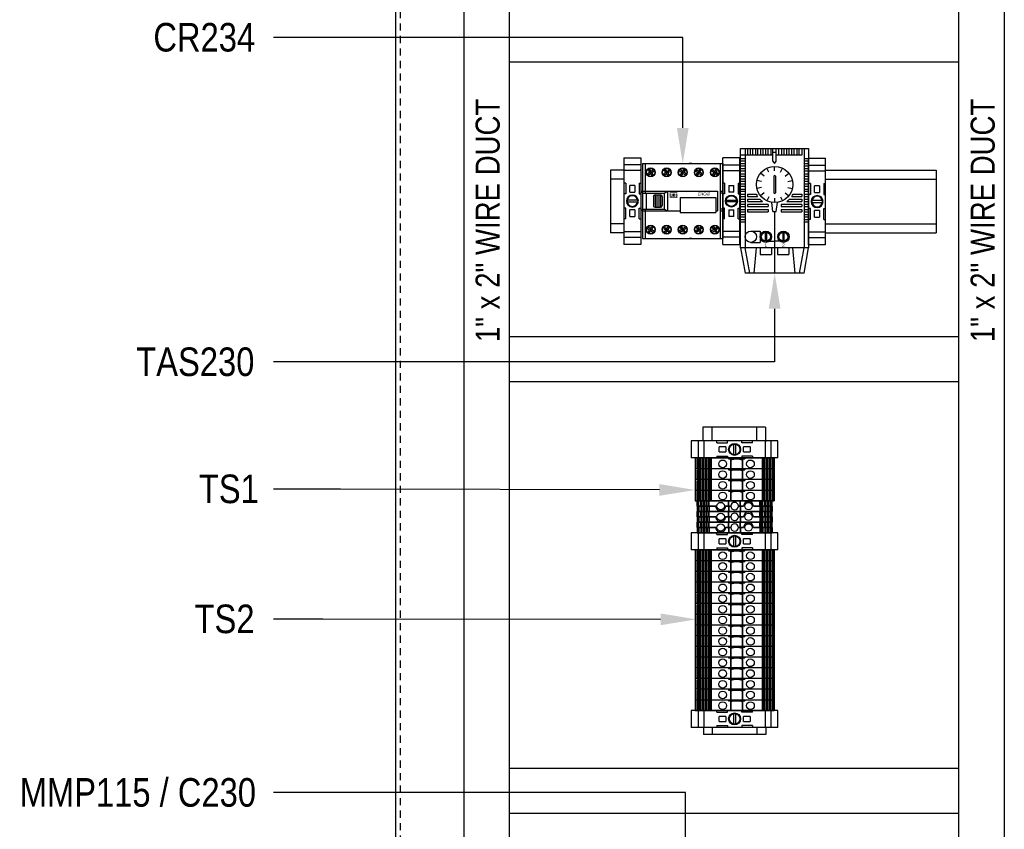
# Model space of a CAD drawing. Header units: inches. Extents: x 481 to 6166, y 980 to 4930.
# Tile 29 of 99: x 1637 to 2188, y 2857 to 3310. Entities that reach past the tile are written whole.
import ezdxf
from ezdxf import colors
from ezdxf.entities.mleader import LeaderData, LeaderLine
from ezdxf.enums import TextEntityAlignment as Align
from ezdxf.math import Vec2, Vec3

# ---------------------------------------------------------------- set-up
doc = ezdxf.new("R2010")
doc.units = ezdxf.units.IN
doc.header["$MEASUREMENT"] = 0
doc.linetypes.add('DOT', pattern=[0.25, 0, -0.25])
doc.linetypes.add('VERDECKT', pattern=[7, 4, -3])
for name, color, linetype in [('1', 7, 'Continuous'), ('27', 7, 'Continuous'), ('COTAS', 7, 'Continuous'), ('LV_PANEL MOUNT', 7, 'Continuous')]:
    doc.layers.add(name, color=color, linetype=linetype)
doc.styles.add('NUMERAÇÃO', font='technic_.ttf', dxfattribs={"oblique": 15, "height": 8})
doc.styles.get("Standard").update_dxf_attribs({"font": 'ARIALN.TTF'})

# ---------------------------------------------------------------- blocks, each defined once
blk = doc.blocks.new('SUBPANEL_FRONT')
blk.add_line((-358, -1880), (-358, -5))
at = {"linetype": 'VERDECKT'}
blk.add_line((-355.5, -1880), (-355.5, -10), dxfattribs=at)
blk = doc.blocks.new('TERMINAL BLOCK_PHOENIX ENS 35 N')
at = {"color": 7}
for p, q in [((0.374, 1.913), (0, 1.913)), ((0, 1.754), (0.374, 1.754)), ((0, 1.629), (0.374, 1.629)), ((0.039, 1.35), (0.039, 1.114)), ((0.335, 1.35), (0.335, 1.114)), ((0.132, 1.299), (0.132, 1.293)), ((0.132, 1.299), (0.242, 1.299)), ((0.132, 1.293), (0.132, 1.293)), ((0.132, 1.293), (0.132, 1.16)), ((0.132, 1.293), (0.132, 1.293)), ((0.132, 1.16), (0.132, 1.154)), ((0.132, 1.16), (0.132, 1.16)), ((0.242, 1.154), (0.132, 1.154)), ((0.242, 1.293), (0.242, 1.299)), ((0.242, 1.293), (0.242, 1.293)), ((0.242, 1.293), (0.242, 1.293)), ((0.242, 1.16), (0.242, 1.293)), ((0.242, 1.16), (0.242, 1.16)), ((0.242, 1.154), (0.242, 1.16)), ((0.039, 0.563), (0.039, 0.799)), ((0.132, 0.76), (0.132, 0.753)), ((0.132, 0.76), (0.242, 0.76)), ((0.132, 0.753), (0.132, 0.621)), ((0.132, 0.753), (0.132, 0.753)), ((0.242, 0.753), (0.242, 0.76)), ((0.242, 0.621), (0.242, 0.753)), ((0.242, 0.753), (0.242, 0.753)), ((0.335, 0.563), (0.335, 0.799)), ((0.132, 0.621), (0.132, 0.621)), ((0.132, 0.621), (0.132, 0.621)), ((0.132, 0.621), (0.132, 0.614)), ((0.242, 0.614), (0.132, 0.614)), ((0.242, 0.621), (0.242, 0.621)), ((0.242, 0.621), (0.242, 0.621)), ((0.242, 0.614), (0.242, 0.621)), ((0.374, 0.285), (0, 0.285)), ((0.374, 0.159), (0, 0.159)), ((0, 0), (0.374, 0))]:
    blk.add_line(p, q, dxfattribs=at)
at = {"layer": '1', "color": 7}
for p, q in [((0, 1.913), (0, 0)), ((0.374, 1.913), (0.374, 0)), ((0.039, 1.35), (0, 1.35)), ((0.335, 1.35), (0.374, 1.35)), ((0.039, 1.114), (0, 1.114)), ((0.335, 1.114), (0.374, 1.114)), ((0.071, 0.976), (0.303, 0.976)), ((0.303, 0.937), (0.071, 0.937)), ((0.039, 0.799), (0, 0.799)), ((0.335, 0.799), (0.374, 0.799)), ((0.039, 0.563), (0, 0.563)), ((0.335, 0.563), (0.374, 0.563))]:
    blk.add_line(p, q, dxfattribs=at)
for radius in [0.132, 0.118]:
    blk.add_circle((0.187, 0.957), radius, dxfattribs=at)
at = {"layer": '1', "color": 7, "linetype": 'DOT'}
blk.add_point((0, 1.655), dxfattribs=at)
blk = doc.blocks.new('A$C0CCA45AB')
at = {"layer": '27', "color": 15, "const_width": 1}
for points in [[(0, 0.5), (10.9, 0.5), (10.9, 5.8), (9.2, 5.8), (9.2, 2.2), (10.6, 2.2)], [(11.4, 7.5), (0.5, 7.5), (0.5, 2.2), (3.9, 2.2), (3.9, 6.3)], [(2.2, 2.2), (2.2, 6.3)], [(8, 2.2), (5.7, 2.2), (5.7, 5.8), (7.5, 5.8), (7.5, 3.9), (5.9, 3.9)]]:
    blk.add_lwpolyline(points, dxfattribs=at)
blk = doc.blocks.new('CWCAO')
for p, q in [((-1.77, 0.826), (-1.77, -0.826)), ((-1.77, 0.826), (-1.711, 0.826)), ((-1.711, 0.826), (-1.711, 0.177)), ((-1.711, 0.826), (-0.059, 0.826)), ((-1.643, 0.676), (-1.616, 0.695)), ((-1.643, 0.676), (-1.616, 0.635)), ((-1.616, 0.695), (-1.589, 0.654)), ((-1.593, 0.631), (-1.589, 0.654)), ((-1.589, 0.654), (-1.528, 0.694)), ((-1.57, 0.627), (-1.51, 0.667)), ((-1.426, 0.826), (-1.367, 0.826)), ((-1.262, 0.635), (-1.302, 0.696)), ((-1.235, 0.654), (-1.275, 0.714)), ((-1.239, 0.631), (-1.235, 0.654)), ((-1.235, 0.654), (-1.194, 0.681)), ((-1.216, 0.627), (-1.175, 0.654)), ((-1.175, 0.654), (-1.194, 0.681)), ((-1.082, 0.826), (-1.023, 0.826)), ((-0.908, 0.627), (-0.968, 0.667)), ((-0.889, 0.654), (-0.95, 0.694)), ((-0.862, 0.695), (-0.889, 0.654)), ((-0.885, 0.631), (-0.889, 0.654)), ((-0.835, 0.676), (-0.862, 0.695)), ((-0.835, 0.676), (-0.862, 0.635)), ((-0.688, 0.826), (-0.747, 0.826)), ((-0.595, 0.654), (-0.576, 0.681)), ((-0.554, 0.627), (-0.595, 0.654)), ((-0.535, 0.654), (-0.576, 0.681)), ((-0.535, 0.654), (-0.495, 0.714)), ((-0.531, 0.631), (-0.535, 0.654)), ((-0.508, 0.635), (-0.468, 0.696)), ((-0.403, 0.826), (-0.344, 0.826)), ((-0.2, 0.627), (-0.26, 0.667)), ((-0.181, 0.654), (-0.242, 0.694)), ((-0.154, 0.695), (-0.181, 0.654)), ((-0.177, 0.631), (-0.181, 0.654)), ((-0.127, 0.676), (-0.154, 0.695)), ((-0.127, 0.676), (-0.154, 0.635)), ((-0.059, 0.826), (-0.059, -0.826)), ((-0.059, 0.826), (0, 0.826)), ((0, 0.826), (0, -0.826)), ((-1.676, 0.595), (-1.616, 0.635)), ((-1.658, 0.568), (-1.597, 0.608)), ((-1.616, 0.635), (-1.593, 0.631)), ((-1.597, 0.608), (-1.593, 0.631)), ((-1.597, 0.608), (-1.57, 0.567)), ((-1.593, 0.631), (-1.57, 0.627)), ((-1.57, 0.627), (-1.543, 0.586)), ((-1.57, 0.567), (-1.543, 0.586)), ((-1.303, 0.608), (-1.262, 0.635)), ((-1.284, 0.581), (-1.303, 0.608)), ((-1.284, 0.581), (-1.243, 0.608)), ((-1.239, 0.631), (-1.262, 0.635)), ((-1.243, 0.608), (-1.239, 0.631)), ((-1.203, 0.548), (-1.243, 0.608)), ((-1.216, 0.627), (-1.239, 0.631)), ((-1.176, 0.566), (-1.216, 0.627)), ((-0.908, 0.627), (-0.935, 0.586)), ((-0.908, 0.567), (-0.935, 0.586)), ((-0.885, 0.631), (-0.908, 0.627)), ((-0.881, 0.608), (-0.908, 0.567)), ((-0.862, 0.635), (-0.885, 0.631)), ((-0.881, 0.608), (-0.885, 0.631)), ((-0.82, 0.568), (-0.881, 0.608)), ((-0.802, 0.595), (-0.862, 0.635)), ((-0.594, 0.566), (-0.554, 0.627)), ((-0.567, 0.548), (-0.527, 0.608)), ((-0.554, 0.627), (-0.531, 0.631)), ((-0.531, 0.631), (-0.508, 0.635)), ((-0.527, 0.608), (-0.531, 0.631)), ((-0.486, 0.581), (-0.527, 0.608)), ((-0.467, 0.608), (-0.508, 0.635)), ((-0.486, 0.581), (-0.467, 0.608)), ((-0.2, 0.627), (-0.227, 0.586)), ((-0.2, 0.567), (-0.227, 0.586)), ((-0.177, 0.631), (-0.2, 0.627)), ((-0.173, 0.608), (-0.2, 0.567)), ((-0.154, 0.635), (-0.177, 0.631)), ((-0.173, 0.608), (-0.177, 0.631)), ((-0.112, 0.568), (-0.173, 0.608)), ((-0.094, 0.595), (-0.154, 0.635)), ((-1.809, 0.177), (-1.77, 0.216)), ((-1.809, 0.177), (-1.809, -0.177)), ((-1.77, 0.216), (-0.118, 0.216)), ((-1.77, 0.177), (-1.298, 0.177)), ((-1.691, 0.177), (-1.691, -0.177)), ((-1.534, 0.098), (-1.534, -0.098)), ((-1.495, 0.138), (-1.377, 0.138)), ((-1.495, 0.138), (-1.495, -0.138)), ((-1.455, 0.138), (-1.455, -0.138)), ((-1.416, 0.138), (-1.416, -0.138)), ((-1.377, 0.138), (-1.377, -0.138)), ((-1.337, 0.098), (-1.337, -0.098)), ((-1.298, 0.177), (-1.219, 0.216)), ((-1.298, 0.177), (-1.298, -0.177)), ((-1.219, 0.216), (-1.219, -0.216)), ((-0.944, 0.079), (-0.157, 0.079)), ((-0.944, 0.079), (-0.944, -0.256)), ((-0.157, 0.079), (-0.157, -0.256)), ((-0.118, 0.216), (-0.118, -0.216)), ((-0.059, 0.216), (0, 0.216)), ((0, 0.177), (-0.059, 0.177)), ((-1.809, -0.177), (-1.77, -0.216)), ((-1.77, -0.177), (-1.298, -0.177)), ((-1.77, -0.216), (-0.944, -0.216)), ((-1.711, -0.177), (-1.711, -0.826)), ((-1.495, -0.138), (-1.377, -0.138)), ((-1.298, -0.177), (-1.219, -0.216)), ((-0.157, -0.216), (-0.118, -0.216)), ((0, -0.177), (-0.059, -0.177)), ((-0.059, -0.216), (0, -0.216)), ((-0.944, -0.256), (-0.157, -0.256)), ((-1.676, -0.595), (-1.616, -0.635)), ((-1.658, -0.568), (-1.597, -0.608)), ((-1.643, -0.676), (-1.616, -0.635)), ((-1.616, -0.635), (-1.593, -0.631)), ((-1.597, -0.608), (-1.57, -0.567)), ((-1.597, -0.608), (-1.593, -0.631)), ((-1.593, -0.631), (-1.57, -0.627)), ((-1.593, -0.631), (-1.589, -0.654)), ((-1.57, -0.567), (-1.543, -0.586)), ((-1.57, -0.627), (-1.543, -0.586)), ((-1.57, -0.627), (-1.51, -0.667)), ((-1.284, -0.581), (-1.303, -0.608)), ((-1.303, -0.608), (-1.262, -0.635)), ((-1.262, -0.635), (-1.302, -0.696)), ((-1.284, -0.581), (-1.243, -0.608)), ((-1.239, -0.631), (-1.262, -0.635)), ((-1.203, -0.548), (-1.243, -0.608)), ((-1.243, -0.608), (-1.239, -0.631)), ((-1.216, -0.627), (-1.239, -0.631)), ((-1.239, -0.631), (-1.235, -0.654)), ((-1.176, -0.566), (-1.216, -0.627)), ((-1.216, -0.627), (-1.175, -0.654)), ((-0.908, -0.627), (-0.968, -0.667)), ((-0.908, -0.567), (-0.935, -0.586)), ((-0.908, -0.627), (-0.935, -0.586)), ((-0.881, -0.608), (-0.908, -0.567)), ((-0.885, -0.631), (-0.908, -0.627)), ((-0.885, -0.631), (-0.889, -0.654)), ((-0.881, -0.608), (-0.885, -0.631)), ((-0.862, -0.635), (-0.885, -0.631)), ((-0.82, -0.568), (-0.881, -0.608)), ((-0.802, -0.595), (-0.862, -0.635)), ((-0.835, -0.676), (-0.862, -0.635)), ((-0.554, -0.627), (-0.595, -0.654)), ((-0.594, -0.566), (-0.554, -0.627)), ((-0.567, -0.548), (-0.527, -0.608)), ((-0.554, -0.627), (-0.531, -0.631)), ((-0.531, -0.631), (-0.535, -0.654)), ((-0.527, -0.608), (-0.531, -0.631)), ((-0.531, -0.631), (-0.508, -0.635)), ((-0.486, -0.581), (-0.527, -0.608)), ((-0.467, -0.608), (-0.508, -0.635)), ((-0.508, -0.635), (-0.468, -0.696)), ((-0.486, -0.581), (-0.467, -0.608)), ((-0.2, -0.627), (-0.26, -0.667)), ((-0.2, -0.567), (-0.227, -0.586)), ((-0.2, -0.627), (-0.227, -0.586)), ((-0.173, -0.608), (-0.2, -0.567)), ((-0.177, -0.631), (-0.2, -0.627)), ((-0.177, -0.631), (-0.181, -0.654)), ((-0.173, -0.608), (-0.177, -0.631)), ((-0.154, -0.635), (-0.177, -0.631)), ((-0.112, -0.568), (-0.173, -0.608)), ((-0.094, -0.595), (-0.154, -0.635)), ((-0.127, -0.676), (-0.154, -0.635)), ((-1.77, -0.826), (-1.711, -0.826)), ((-1.711, -0.826), (-0.059, -0.826)), ((-1.643, -0.676), (-1.616, -0.695)), ((-1.616, -0.695), (-1.589, -0.654)), ((-1.589, -0.654), (-1.528, -0.694)), ((-1.426, -0.826), (-1.367, -0.826)), ((-1.235, -0.654), (-1.275, -0.714)), ((-1.235, -0.654), (-1.194, -0.681)), ((-1.175, -0.654), (-1.194, -0.681)), ((-1.082, -0.826), (-1.023, -0.826)), ((-0.889, -0.654), (-0.95, -0.694)), ((-0.862, -0.695), (-0.889, -0.654)), ((-0.835, -0.676), (-0.862, -0.695)), ((-0.688, -0.826), (-0.747, -0.826)), ((-0.595, -0.654), (-0.576, -0.681)), ((-0.535, -0.654), (-0.576, -0.681)), ((-0.535, -0.654), (-0.495, -0.714)), ((-0.403, -0.826), (-0.344, -0.826)), ((-0.181, -0.654), (-0.242, -0.694)), ((-0.154, -0.695), (-0.181, -0.654)), ((-0.127, -0.676), (-0.154, -0.695)), ((-0.059, -0.826), (0, -0.826))]:
    blk.add_line(p, q)
for centre, radius in [((-1.593, 0.631), 0.0983), ((-1.593, 0.631), 0.0901), ((-1.239, 0.631), 0.0983), ((-1.239, 0.631), 0.0901), ((-0.885, 0.631), 0.0983), ((-0.885, 0.631), 0.0901), ((-0.531, 0.631), 0.0983), ((-0.531, 0.631), 0.0901), ((-0.177, 0.631), 0.0983), ((-0.177, 0.631), 0.0901), ((-1.593, -0.631), 0.0983), ((-1.593, -0.631), 0.0901), ((-1.239, -0.631), 0.0983), ((-1.239, -0.631), 0.0901), ((-0.885, -0.631), 0.0983), ((-0.885, -0.631), 0.0901), ((-0.531, -0.631), 0.0983), ((-0.531, -0.631), 0.0901), ((-0.177, -0.631), 0.0983), ((-0.177, -0.631), 0.0901)]:
    blk.add_circle(centre, radius)
for centre, start, end in [((-1.495, 0.098), 90, 180), ((-1.377, 0.098), 0, 90), ((-1.495, -0.098), 180, 270), ((-1.377, -0.098), 270, 0)]:
    blk.add_arc(centre, 0.0393, start, end)
at = {"layer": 'COTAS', "xscale": 0.01521646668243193, "yscale": 0.01521646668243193, "zscale": 0.01521646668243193}
blk.add_blockref('A$C0CCA45AB', (-1.176, 0.07), dxfattribs=at)
at = {"style": 'NUMERAÇÃO', "oblique": 10, "width": 0.7}
blk.add_text('CWCA0', height=0.0739, dxfattribs=at).set_placement((-0.561, 0.121))
blk = doc.blocks.new('Thermostat')
at = {"color": 3}
for p, q in [((0, 1.062), (1.5, 1.062)), ((0, -1.062), (0, 1.062)), ((0.1, 0.916), (0, 0.916)), ((0.1, 1.062), (0.1, 0.916)), ((0.712, 0.916), (0.1, 0.916)), ((0.1, 0.916), (0.1, -1.134)), ((0.15, 1.062), (0.15, 0.916)), ((0.212, 1.062), (0.212, 0.916)), ((0.262, 1.062), (0.262, 0.916)), ((0.325, 1.062), (0.325, 0.916)), ((0.375, 1.062), (0.375, 0.916)), ((0.437, 1.062), (0.437, 0.916)), ((0.487, 1.062), (0.487, 0.916)), ((0.55, 1.062), (0.55, 0.916)), ((0.6, 1.062), (0.6, 0.916)), ((0.663, 1.062), (0.663, 0.916)), ((0.712, 0.976), (0.787, 0.976)), ((0.712, 0.782), (0.712, 1.062)), ((0.787, 0.782), (0.787, 1.062)), ((1.35, 0.916), (0.787, 0.916)), ((0.837, 1.062), (0.837, 0.916)), ((0.9, 1.062), (0.9, 0.916)), ((0.95, 1.062), (0.95, 0.916)), ((1.012, 1.062), (1.012, 0.916)), ((1.062, 1.062), (1.062, 0.916)), ((1.125, 1.062), (1.125, 0.916)), ((1.175, 1.062), (1.175, 0.916)), ((1.237, 1.062), (1.237, 0.916)), ((1.287, 1.062), (1.287, 0.916)), ((1.35, 1.062), (1.35, 0.916)), ((1.4, 1.062), (1.4, -1.134)), ((1.4, 1.062), (1.4, 0.916)), ((1.5, 1.062), (1.5, -1.062)), ((0, 0.841), (0.1, 0.841)), ((0, 0.791), (0.1, 0.791)), ((0, 0.728), (0.1, 0.728)), ((0, 0.678), (0.1, 0.678)), ((1.4, 0.841), (1.5, 0.841)), ((1.4, 0.791), (1.5, 0.791)), ((1.4, 0.728), (1.5, 0.728)), ((1.4, 0.678), (1.5, 0.678)), ((0, 0.617), (0.1, 0.617)), ((0, 0.566), (0.1, 0.566)), ((0, 0.503), (0.1, 0.503)), ((0, 0.453), (0.1, 0.453)), ((0.62, 0.536), (0.576, 0.626)), ((0.731, 0.447), (0.731, 0.085)), ((0.769, 0.447), (0.769, 0.085)), ((0.88, 0.536), (0.924, 0.626)), ((1.4, 0.616), (1.5, 0.616)), ((1.4, 0.566), (1.5, 0.566)), ((1.4, 0.503), (1.5, 0.503)), ((1.4, 0.453), (1.5, 0.453)), ((0, 0.391), (0.1, 0.391)), ((0, 0.341), (0.1, 0.341)), ((0, 0.278), (0.1, 0.278)), ((0, 0.228), (0.1, 0.228)), ((0.458, 0.333), (0.36, 0.355)), ((1.042, 0.333), (1.14, 0.355)), ((1.4, 0.391), (1.5, 0.391)), ((1.4, 0.341), (1.5, 0.341)), ((1.4, 0.278), (1.5, 0.278)), ((1.4, 0.228), (1.5, 0.228)), ((0, 0.166), (0.1, 0.166)), ((0, 0.116), (0.1, 0.116)), ((0, 0.053), (0.1, 0.053)), ((0, 0.003), (0.1, 0.003)), ((0.15, 0.053), (0.15, 0.003)), ((0.15, 0.053), (0.342, 0.053)), ((0.15, 0.053), (0.342, 0.053)), ((0.15, 0.003), (0.373, 0.003)), ((0.515, 0.079), (0.437, 0.016)), ((0.985, 0.079), (1.063, 0.016)), ((1.127, 0.003), (1.35, 0.003)), ((1.158, 0.053), (1.35, 0.053)), ((1.35, 0.053), (1.35, 0.003)), ((1.4, 0.166), (1.5, 0.166)), ((1.4, 0.116), (1.5, 0.116)), ((1.4, 0.053), (1.5, 0.053)), ((1.4, 0.003), (1.5, 0.003)), ((0, -0.059), (0.1, -0.059)), ((0, -0.109), (0.1, -0.109)), ((0.1, -0.172), (0, -0.172)), ((0.15, -0.059), (0.15, -0.109)), ((0.15, -0.059), (0.425, -0.059)), ((0.15, -0.109), (0.484, -0.109)), ((0.609, -0.172), (0.15, -0.172)), ((0.15, -0.172), (0.15, -0.222)), ((0.609, -0.172), (0.609, -0.222)), ((0.712, -0.333), (0.686, -0.129)), ((0.75, -0.034), (0.75, -0.134)), ((0.787, -0.333), (0.814, -0.129)), ((1.35, -0.172), (0.891, -0.172)), ((0.891, -0.172), (0.891, -0.222)), ((1.016, -0.109), (1.35, -0.109)), ((1.075, -0.059), (1.35, -0.059)), ((1.35, -0.059), (1.35, -0.109)), ((1.35, -0.172), (1.35, -0.222)), ((1.4, -0.059), (1.5, -0.059)), ((1.4, -0.109), (1.5, -0.109)), ((1.5, -0.172), (1.4, -0.172)), ((0, -0.222), (0.1, -0.222)), ((0, -0.284), (0.1, -0.284)), ((0, -0.334), (0.1, -0.334)), ((0, -0.397), (0.1, -0.397)), ((0.15, -0.222), (0.609, -0.222)), ((0.15, -0.284), (0.609, -0.284)), ((0.15, -0.284), (0.15, -0.334)), ((0.15, -0.334), (0.609, -0.334)), ((0.609, -0.284), (0.609, -0.334)), ((0.712, -0.333), (0.787, -0.333)), ((0.75, -0.334), (0.75, -1.688)), ((0.891, -0.222), (1.35, -0.222)), ((0.891, -0.284), (1.35, -0.284)), ((0.891, -0.284), (0.891, -0.334)), ((0.891, -0.334), (1.35, -0.334)), ((1.35, -0.284), (1.35, -0.334)), ((1.4, -0.222), (1.5, -0.222)), ((1.4, -0.284), (1.5, -0.284)), ((1.4, -0.334), (1.5, -0.334)), ((1.4, -0.397), (1.5, -0.397)), ((0, -0.447), (0.1, -0.447)), ((0, -0.509), (0.1, -0.509)), ((0, -0.559), (0.1, -0.559)), ((1.4, -0.447), (1.5, -0.447)), ((1.4, -0.509), (1.5, -0.509)), ((1.4, -0.559), (1.5, -0.559)), ((0.225, -0.762), (0.431, -0.762)), ((0.431, -0.762), (0.431, -1.012)), ((0.543, -0.788), (0.543, -0.986)), ((0.568, -0.788), (0.568, -0.986)), ((0.931, -0.788), (0.931, -0.986)), ((0.956, -0.788), (0.956, -0.986)), ((0, -1.134), (0, -1.062)), ((0.225, -1.012), (0.431, -1.012)), ((0.556, -0.987), (0.75, -0.987)), ((0.944, -0.987), (0.75, -0.987)), ((1.5, -1.062), (1.5, -1.134)), ((1.5, -1.134), (0, -1.134)), ((0, -1.134), (0.1, -1.688)), ((0.2, -1.688), (0.1, -1.134)), ((0.3, -1.688), (0.35, -1.134)), ((0.431, -1.134), (0.431, -1.281)), ((0.431, -1.281), (0.681, -1.281)), ((0.681, -1.134), (0.681, -1.281)), ((0.811, -1.134), (0.811, -1.281)), ((0.811, -1.281), (1.061, -1.281)), ((1.061, -1.134), (1.061, -1.281)), ((1.2, -1.688), (1.15, -1.134)), ((1.3, -1.688), (1.4, -1.134)), ((1.4, -1.688), (1.5, -1.134)), ((1.4, -1.688), (0.1, -1.688))]:
    blk.add_line(p, q, dxfattribs=at)
at = {"color": 3, "lineweight": 30}
for p, q in [((0.75, 0.566), (0.75, 0.666)), ((0.515, 0.453), (0.437, 0.515)), ((0.985, 0.453), (1.063, 0.515)), ((0.458, 0.199), (0.36, 0.177)), ((1.042, 0.199), (1.14, 0.177)), ((0.62, -0.004), (0.576, -0.095)), ((0.88, -0.004), (0.924, -0.095))]:
    blk.add_line(p, q, dxfattribs=at)
at = {"color": 3}
blk.add_lwpolyline([(0.712, 0.782), (0.75, 0.726), (0.787, 0.782)], dxfattribs=at)
for centre, radius in [((0.75, 0.266), 0.4), ((0.225, -0.887), 0.125), ((0.556, -0.887), 0.125), ((0.944, -0.887), 0.125)]:
    blk.add_circle(centre, radius, dxfattribs=at)
at = {"color": 3, "lineweight": 30}
for centre in [(0.556, -0.887), (0.944, -0.887)]:
    blk.add_circle(centre, 0.1, dxfattribs=at)
at = {"color": 3}
for centre, radius, start, end in [((0.75, 0.447), 0.0187, 0, 180), ((0.75, 0.266), 0.46, 207.5268, 214.8135), ((0.75, 0.085), 0.0187, 180, 0), ((0.75, 0.266), 0.46, 325.1865, 332.4732), ((0.75, 0.266), 0.46, 224.9781, 234.6449), ((0.75, 0.266), 0.46, 305.3551, 315.0219)]:
    blk.add_arc(centre, radius, start, end, dxfattribs=at)
at = {"color": 3, "char_height": 0.075, "width": 1.58117, "attachment_point": 5}
for s, insert in [('{\\fSwis721 LtEx BT|b0|i0|c0|p34;1}', (0.556, -1.073)), ('{\\fSwis721 LtEx BT|b0|i0|c0|p34;2}', (0.944, -1.073))]:
    blk.add_mtext(s, dxfattribs=dict(at, insert=insert))
blk = doc.blocks.new('BTWP2.5-4T')
for p, q in [((-19.88, 5.06), (-19.92, 5.06)), ((-19.92, 2.06), (-19.92, 5.06)), ((-19.88, 2.06), (-19.92, 2.06)), ((-19.92, 2.06), (-19.88, 2.06)), ((-19.92, 2.06), (-19.92, -0.94)), ((-19.78, 5.06), (-19.88, 5.06)), ((-19.88, 2.06), (-19.88, 5.06)), ((-19.78, 2.06), (-19.88, 2.06)), ((-19.88, 2.06), (-19.78, 2.06)), ((-19.88, 2.06), (-19.88, -0.94)), ((-19.64, 5.06), (-19.78, 5.06)), ((-19.78, 2.06), (-19.78, 5.06)), ((-19.64, 2.06), (-19.78, 2.06)), ((-19.78, 2.06), (-19.64, 2.06)), ((-19.78, 2.06), (-19.78, -0.94)), ((-19.3, 5.06), (-19.64, 5.06)), ((-19.64, 2.06), (-19.64, 5.06)), ((-19.3, 2.06), (-19.64, 2.06)), ((-19.64, 2.06), (-19.3, 2.06)), ((-19.64, 2.06), (-19.64, -0.94)), ((-19.16, 5.06), (-19.3, 5.06)), ((-19.3, 2.06), (-19.3, 5.06)), ((-19.16, 2.06), (-19.3, 2.06)), ((-19.3, 2.06), (-19.16, 2.06)), ((-19.3, 2.06), (-19.3, -0.94)), ((-18.88, 5.06), (-19.16, 5.06)), ((-19.16, 2.06), (-19.16, 5.06)), ((-18.88, 2.06), (-19.16, 2.06)), ((-19.16, 2.06), (-18.88, 2.06)), ((-19.16, 2.06), (-19.16, -0.94)), ((-17.93, 5.06), (-18.88, 5.06)), ((-18.88, 2.06), (-18.88, 5.06)), ((-17.93, 2.06), (-18.88, 2.06)), ((-18.88, 2.06), (-17.93, 2.06)), ((-18.88, 2.06), (-18.88, -0.94)), ((-17.33, 5.06), (-17.93, 5.06)), ((-17.93, 2.06), (-17.93, 5.06)), ((-17.33, 2.06), (-17.93, 2.06)), ((-17.93, 2.06), (-17.33, 2.06)), ((-17.93, 2.06), (-17.93, -0.94)), ((-17.33, 2.06), (-17.33, 5.06)), ((-16.38, 5.06), (-17.33, 5.06)), ((-17.33, 2.06), (-17.33, -0.94)), ((-16.38, 2.06), (-17.33, 2.06)), ((-17.33, 2.06), (-16.38, 2.06)), ((-15.78, 5.06), (-16.38, 5.06)), ((-16.38, 2.06), (-16.38, 5.06)), ((-15.78, 2.06), (-16.38, 2.06)), ((-16.38, 2.06), (-15.78, 2.06)), ((-16.38, 2.06), (-16.38, -0.94)), ((-14.83, 5.06), (-15.78, 5.06)), ((-15.78, 2.06), (-15.78, 5.06)), ((-14.83, 2.06), (-15.78, 2.06)), ((-15.78, 2.06), (-14.83, 2.06)), ((-15.78, 2.06), (-15.78, -0.94)), ((-14.23, 5.06), (-14.83, 5.06)), ((-14.83, 2.06), (-14.83, 5.06)), ((-14.23, 2.06), (-14.83, 2.06)), ((-14.83, 2.06), (-14.23, 2.06)), ((-14.83, 2.06), (-14.83, -0.94)), ((-13.44, 5.06), (-14.23, 5.06)), ((-14.23, 2.06), (-14.23, 5.06)), ((-13.44, 2.06), (-14.23, 2.06)), ((-14.23, 2.06), (-13.44, 2.06)), ((-14.23, 2.06), (-14.23, -0.94)), ((-13.43, 5.06), (-13.44, 5.06)), ((-13.44, 5.06), (-13.44, 2.06)), ((-13.43, 2.06), (-13.44, 2.06)), ((-13.44, 2.06), (-13.43, 2.06)), ((-13.44, 2.06), (-13.44, -0.94)), ((-13.38, 5.06), (-13.43, 5.06)), ((-13.43, 2.06), (-13.43, 5.06)), ((-13.38, 2.06), (-13.43, 2.06)), ((-13.43, 2.06), (-13.38, 2.06)), ((-13.43, 2.06), (-13.43, -0.94)), ((-13.12, 5.06), (-13.38, 5.06)), ((-13.38, 2.06), (-13.38, 5.06)), ((-13.12, 2.06), (-13.38, 2.06)), ((-13.38, 2.06), (-13.12, 2.06)), ((-13.38, 2.06), (-13.38, -0.94)), ((-2.32, 5.06), (-13.12, 5.06)), ((-13.12, 2.06), (-13.12, 5.06)), ((-13.12, 2.06), (-13.12, -0.94)), ((-9.47, 2.06), (-13.12, 2.06)), ((-13.12, 2.06), (-9.47, 2.06)), ((-2.32, 2.06), (-3.97, 2.06)), ((-3.97, 2.06), (-2.32, 2.06)), ((-2.07, 5.06), (-2.32, 5.06)), ((-2.32, 2.06), (-2.32, 5.06)), ((-2.07, 2.06), (-2.32, 2.06)), ((-2.32, 2.06), (-2.07, 2.06)), ((-2.32, 2.06), (-2.32, -0.94)), ((-2.07, 2.06), (-2.07, 5.06)), ((4.23, 5.06), (-2.07, 5.06)), ((-1.02, 2.06), (-2.07, 2.06)), ((-2.07, 2.06), (-1.02, 2.06)), ((-2.07, 2.06), (-2.07, -0.94)), ((4.23, 2.06), (3.18, 2.06)), ((3.18, 2.06), (4.23, 2.06)), ((4.48, 5.06), (4.23, 5.06)), ((4.23, 2.06), (4.23, 5.06)), ((4.48, 2.06), (4.23, 2.06)), ((4.23, 2.06), (4.48, 2.06)), ((4.23, 2.06), (4.23, -0.94)), ((4.48, 2.06), (4.48, 5.06)), ((15.27, 5.06), (4.48, 5.06)), ((6.13, 2.06), (4.48, 2.06)), ((4.48, 2.06), (6.13, 2.06)), ((4.48, 2.06), (4.48, -0.94)), ((10.02, 4.56), (7.73, 4.56)), ((10.02, 4.56), (7.73, 4.56)), ((15.27, 2.06), (11.63, 2.06)), ((11.63, 2.06), (15.27, 2.06)), ((15.53, 5.06), (15.27, 5.06)), ((15.27, 2.06), (15.27, 5.06)), ((15.53, 2.06), (15.27, 2.06)), ((15.27, 2.06), (15.53, 2.06)), ((15.27, 2.06), (15.27, -0.94)), ((15.58, 5.06), (15.53, 5.06)), ((15.53, 2.06), (15.53, 5.06)), ((15.58, 2.06), (15.53, 2.06)), ((15.53, 2.06), (15.58, 2.06)), ((15.53, 2.06), (15.53, -0.94)), ((15.6, 5.06), (15.58, 5.06)), ((15.58, 2.06), (15.58, 5.06)), ((15.6, 2.06), (15.58, 2.06)), ((15.58, 2.06), (15.6, 2.06)), ((15.58, 2.06), (15.58, -0.94)), ((16.39, 5.06), (15.6, 5.06)), ((15.6, 2.06), (15.6, 5.06)), ((16.39, 2.06), (15.6, 2.06)), ((15.6, 2.06), (16.39, 2.06)), ((15.6, -0.94), (15.6, 2.06)), ((16.99, 5.06), (16.39, 5.06)), ((16.39, 2.06), (16.39, 5.06)), ((16.99, 2.06), (16.39, 2.06)), ((16.39, 2.06), (16.99, 2.06)), ((16.39, 2.06), (16.39, -0.94)), ((17.94, 5.06), (16.99, 5.06)), ((16.99, 2.06), (16.99, 5.06)), ((17.94, 2.06), (16.99, 2.06)), ((16.99, 2.06), (17.94, 2.06)), ((16.99, 2.06), (16.99, -0.94)), ((18.54, 5.06), (17.94, 5.06)), ((17.94, 2.06), (17.94, 5.06)), ((18.54, 2.06), (17.94, 2.06)), ((17.94, 2.06), (18.54, 2.06)), ((17.94, 2.06), (17.94, -0.94)), ((19.49, 5.06), (18.54, 5.06)), ((18.54, 2.06), (18.54, 5.06)), ((19.49, 2.06), (18.54, 2.06)), ((18.54, 2.06), (19.49, 2.06)), ((18.54, 2.06), (18.54, -0.94)), ((19.49, 2.06), (19.49, 5.06)), ((20.09, 5.06), (19.49, 5.06)), ((19.49, 2.06), (19.49, -0.94)), ((20.09, 2.06), (19.49, 2.06)), ((19.49, 2.06), (20.09, 2.06)), ((21.04, 5.06), (20.09, 5.06)), ((20.09, 2.06), (20.09, 5.06)), ((21.04, 2.06), (20.09, 2.06)), ((20.09, 2.06), (21.04, 2.06)), ((20.09, 2.06), (20.09, -0.94)), ((21.31, 5.06), (21.04, 5.06)), ((21.04, 2.06), (21.04, 5.06)), ((21.31, 2.06), (21.04, 2.06)), ((21.04, 2.06), (21.31, 2.06)), ((21.04, 2.06), (21.04, -0.94)), ((21.45, 5.06), (21.31, 5.06)), ((21.31, 2.06), (21.31, 5.06)), ((21.45, 2.06), (21.31, 2.06)), ((21.31, 2.06), (21.45, 2.06)), ((21.31, 2.06), (21.31, -0.94)), ((21.8, 5.06), (21.45, 5.06)), ((21.45, 2.06), (21.45, 5.06)), ((21.8, 2.06), (21.45, 2.06)), ((21.45, 2.06), (21.8, 2.06)), ((21.45, 2.06), (21.45, -0.94)), ((21.93, 5.06), (21.8, 5.06)), ((21.8, 2.06), (21.8, 5.06)), ((21.93, 2.06), (21.8, 2.06)), ((21.8, 2.06), (21.93, 2.06)), ((21.8, 2.06), (21.8, -0.94)), ((22.04, 5.06), (21.93, 5.06)), ((21.93, 2.06), (21.93, 5.06)), ((22.04, 2.06), (21.93, 2.06)), ((21.93, 2.06), (22.04, 2.06)), ((21.93, 2.06), (21.93, -0.94)), ((22.08, 5.06), (22.04, 5.06)), ((22.04, 2.06), (22.04, 5.06)), ((22.08, 2.06), (22.04, 2.06)), ((22.04, 2.06), (22.08, 2.06)), ((22.04, 2.06), (22.04, -0.94)), ((22.08, 2.06), (22.08, 5.06)), ((22.08, 2.06), (22.08, -0.94)), ((-19.92, -0.94), (-19.88, -0.94)), ((-19.88, -0.94), (-19.78, -0.94)), ((-19.78, -0.94), (-19.64, -0.94)), ((-19.64, -0.94), (-19.3, -0.94)), ((-19.3, -0.94), (-19.16, -0.94)), ((-19.16, -0.94), (-18.88, -0.94)), ((-18.88, -0.94), (-17.93, -0.94)), ((-17.93, -0.94), (-17.33, -0.94)), ((-17.33, -0.94), (-16.38, -0.94)), ((-16.38, -0.94), (-15.78, -0.94)), ((-15.78, -0.94), (-14.83, -0.94)), ((-14.83, -0.94), (-14.23, -0.94)), ((-14.23, -0.94), (-13.44, -0.94)), ((-13.44, -0.94), (-13.43, -0.94)), ((-13.43, -0.94), (-13.38, -0.94)), ((-13.38, -0.94), (-13.12, -0.94)), ((-13.12, -0.94), (-2.32, -0.94)), ((-7.87, -0.44), (-5.58, -0.44)), ((-7.87, -0.44), (-5.58, -0.44)), ((-2.32, -0.94), (-2.07, -0.94)), ((-2.07, -0.94), (4.23, -0.94)), ((4.23, -0.94), (4.48, -0.94)), ((4.48, -0.94), (15.27, -0.94)), ((15.27, -0.94), (15.53, -0.94)), ((15.53, -0.94), (15.58, -0.94)), ((15.58, -0.94), (15.6, -0.94)), ((15.6, -0.94), (16.39, -0.94)), ((16.39, -0.94), (16.99, -0.94)), ((16.99, -0.94), (17.94, -0.94)), ((17.94, -0.94), (18.54, -0.94)), ((18.54, -0.94), (19.49, -0.94)), ((19.49, -0.94), (20.09, -0.94)), ((20.09, -0.94), (21.04, -0.94)), ((21.04, -0.94), (21.31, -0.94)), ((21.31, -0.94), (21.45, -0.94)), ((21.45, -0.94), (21.8, -0.94)), ((21.8, -0.94), (21.93, -0.94)), ((21.93, -0.94), (22.04, -0.94)), ((22.04, -0.94), (22.08, -0.94))]:
    blk.add_line(p, q)
for centre in [(-6.72, 2.06), (8.88, 2.06)]:
    blk.add_circle(centre, 2.1)
for centre, radius, start, end in [((-6.72, 2.06), 2.75, 180, 245.38), ((-6.72, 2.06), 2.75, 180, 245.38), ((-6.72, 2.06), 2.75, 294.62, 0), ((-6.72, 2.06), 2.75, 294.62, 0), ((1.08, 2.06), 2.1, 0, 180), ((1.08, 2.06), 2.1, 180, 0), ((8.88, 2.06), 2.75, 114.62, 180), ((8.88, 2.06), 2.75, 114.62, 180), ((8.88, 2.06), 2.75, 0, 65.38), ((8.88, 2.06), 2.75, 0, 65.38)]:
    blk.add_arc(centre, radius, start, end)
blk = doc.blocks.new('BTWP4')
for p, q in [((-12.19, 6), (32.01, 6)), ((-12.19, 6), (-12.19, 0)), ((-10.69, 6), (-10.69, 0)), ((-9.99, 6), (-9.99, 0)), ((-9.78, 6), (-9.78, 0)), ((-9.36, 6), (-9.36, 0)), ((-8.95, 6), (-8.95, 0)), ((-8, 6), (-8, 0)), ((-7.4, 6), (-7.4, 0)), ((-6.45, 6), (-6.45, 0)), ((-5.85, 6), (-5.85, 0)), ((-4.9, 6), (-4.9, 0)), ((-4.3, 6), (-4.3, 0)), ((-3.51, 6), (-3.51, 0)), ((-3.28, 5.7), (-3.28, 0.3)), ((6.41, 6), (6.41, 5.4)), ((15.61, 6), (15.61, 5.4)), ((25.3, 5.7), (25.3, 0.3)), ((25.53, 6), (25.53, 0)), ((26.33, 6), (26.33, 0)), ((26.93, 6), (26.93, 0)), ((27.88, 6), (27.88, 0)), ((28.48, 6), (28.48, 0)), ((29.43, 6), (29.43, 0)), ((30.03, 6), (30.03, 0)), ((30.98, 6), (30.98, 0)), ((31.39, 6), (31.39, 0)), ((31.81, 6), (31.81, 0)), ((32.01, 6), (32.01, 0)), ((-11.29, 5.2), (-11.29, 0)), ((-11.29, 5.2), (-10.69, 5.2)), ((-10.86, 4.9), (-10.86, 0.2)), ((6.41, 5.4), (15.61, 5.4)), ((7.61, 5.4), (7.61, 0)), ((7.86, 5.4), (7.86, 0)), ((14.16, 5.4), (14.16, 0)), ((14.41, 5.4), (14.41, 0)), ((-12.19, 0), (32.01, 0))]:
    blk.add_line(p, q)
for centre in [(3.21, 2.65), (18.81, 2.65)]:
    blk.add_circle(centre, 2.15)
blk.add_arc((11.01, -4.05), 9.3, 70.1916, 109.8084)

msp = doc.modelspace()

# ---------------------------------------------------------------- linework, layer by layer
at = {"layer": 'LV_PANEL MOUNT'}
for p, q in [((1967.586, 3225.971), (1967.586, 3190.971)), ((1975.171, 3225.971), (1967.586, 3225.971)), ((2040.128, 3191.232), (2040.128, 3226.232)), ((2088.195, 3225.971), (2150.238, 3225.971)), ((2150.238, 3225.971), (2150.238, 3190.971)), ((1975.171, 3220.971), (1967.586, 3220.971)), ((2088.195, 3220.971), (2150.238, 3220.971)), ((1975.171, 3195.971), (1967.586, 3195.971)), ((2088.195, 3195.971), (2150.238, 3195.971)), ((1975.171, 3190.971), (1967.586, 3190.971)), ((2088.195, 3190.971), (2150.238, 3190.971)), ((2019.432, 3082.02), (2019.432, 3074.567)), ((2054.432, 3082.02), (2019.432, 3082.02)), ((2024.432, 3082.02), (2024.432, 3074.567)), ((2049.432, 3082.02), (2049.432, 3074.567)), ((2054.432, 3082.02), (2054.432, 3074.567)), ((2019.694, 2913.833), (2019.694, 2909.854)), ((2054.694, 2913.833), (2019.694, 2913.833)), ((2024.694, 2913.844), (2024.694, 2909.854)), ((2049.694, 2913.833), (2049.694, 2909.854)), ((2054.694, 2913.833), (2054.694, 2909.854)), ((2054.694, 2909.854), (2019.694, 2909.854))]:
    msp.add_line(p, q, dxfattribs=at)
for points in [[(1885.527, 3487.709), (1885.527, 2622.77)], [(1910.927, 3487.817), (1910.927, 2622.77)], [(2162.938, 2622.77), (2162.938, 3489.023)], [(2188.338, 3489.132), (2188.338, 2622.77)], [(2162.938, 3286.49), (1910.927, 3286.49)], [(1910.927, 3132.82), (2162.938, 3132.82)], [(2162.938, 3107.42), (1910.927, 3107.42)], [(1910.927, 2890.934), (2162.938, 2890.934)], [(2162.938, 2865.534), (1910.927, 2865.534)]]:
    msp.add_lwpolyline(points, dxfattribs=at)

# ---------------------------------------------------------------- block references
msp.add_blockref('SUBPANEL_FRONT', (2205.427, 3539.22))
at = {"layer": 'LV_PANEL MOUNT', "extrusion": (0, 0, -1)}
for name, p, xscale, yscale, zscale in [('Thermostat', (-2040.595, 3211.243), -25.40000000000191, 25.40000000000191, -25.40000000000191), ('TERMINAL BLOCK_PHOENIX ENS 35 N', (-1984.671, 3184.432), 25.40000000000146, 25.40000000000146, -25.4)]:
    msp.add_blockref(name, p, dxfattribs=dict(at, xscale=xscale, yscale=yscale, zscale=zscale))
at = {"layer": 'LV_PANEL MOUNT', "xscale": 25.40000000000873, "yscale": 25.40000000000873, "zscale": 25.40000000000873}
msp.add_blockref('CWCAO', (2030.628, 3208.732), dxfattribs=at)
at = {"layer": 'LV_PANEL MOUNT'}
for p, xscale, yscale, zscale, rotation in [((2040.128, 3233.032), 25.40000000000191, 25.40000000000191, 25.40000000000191, 180), ((2012.894, 3074.32), 25.40000000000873, 25.40000000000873, 25.40000000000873, 270), ((2012.894, 3022.844), 25.40000000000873, 25.40000000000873, 25.40000000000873, 270), ((2012.894, 2923.344), 25.40000000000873, 25.40000000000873, 25.40000000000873, 270)]:
    msp.add_blockref('TERMINAL BLOCK_PHOENIX ENS 35 N', p, dxfattribs=dict(at, xscale=xscale, yscale=yscale, zscale=zscale, rotation=rotation))
at = {"layer": 'LV_PANEL MOUNT', "extrusion": (0, 0, -1), "xscale": 25.40000000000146, "yscale": 25.40000000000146, "zscale": -25.4, "rotation": 180}
msp.add_blockref('TERMINAL BLOCK_PHOENIX ENS 35 N', (-2078.695, 3232.771), dxfattribs=at)
at = {"layer": 'LV_PANEL MOUNT', "linetype": 'Continuous'}
for name, p in [('BTWP4', (2027.28, 3058.82)), ('BTWP4', (2027.28, 3052.82)), ('BTWP4', (2027.28, 3046.82)), ('BTWP4', (2027.28, 3040.82)), ('BTWP2.5-4T', (2036.116, 3035.756)), ('BTWP2.5-4T', (2036.116, 3029.756)), ('BTWP2.5-4T', (2036.116, 3023.756)), ('BTWP4', (2027.28, 3007.344)), ('BTWP4', (2027.28, 3001.344)), ('BTWP4', (2027.28, 2995.344)), ('BTWP4', (2027.28, 2989.344)), ('BTWP4', (2027.28, 2983.344)), ('BTWP4', (2027.28, 2977.344)), ('BTWP4', (2027.28, 2971.344)), ('BTWP4', (2027.28, 2965.344)), ('BTWP4', (2027.28, 2959.344)), ('BTWP4', (2027.28, 2953.344)), ('BTWP4', (2027.28, 2947.344)), ('BTWP4', (2027.28, 2941.344)), ('BTWP4', (2027.28, 2935.344)), ('BTWP4', (2027.28, 2929.344)), ('BTWP4', (2027.28, 2923.344))]:
    msp.add_blockref(name, p, dxfattribs=at)

# ---------------------------------------------------------------- texts
at = {"layer": 'LV_PANEL MOUNT'}
for p in [(1898.809, 3197.867), (2176.22, 3197.867)]:
    msp.add_text('1" x 2" WIRE DUCT', height=13.5, rotation=90, dxfattribs=at).set_placement(p, align=Align.MIDDLE)

# ---------------------------------------------------------------- leaders
ml = msp.add_multileader_mtext('Standard', dxfattribs=at)
ml.set_content('CR234', color=256)
ml.set_leader_properties()
ml.build(insert=Vec2(0, 0))
ml.multileader.update_dxf_attribs({"dogleg_length": 20.758, "arrow_head_size": 20})
ctx = ml.context
ctx.base_point, ctx.char_height, ctx.arrow_head_size, ctx.landing_gap_size, ctx.plane_origin = Vec3(1699.494, 3300.376), 16, 20, 12, Vec3(1815.078, 3246.237)
ctx.attachment_type = 2
notes = []
notes.append((ctx, [(0, (1, 1, 0), (2008.149, 3300.376), (-1, 0), 229.397, [(0, [(2008.149, 3229.713)], 0, [])])]))
ctx.mtext.insert, ctx.mtext.rotation, ctx.mtext.flow_direction = Vec3(1711.494, 3308.512), 6.2831853, 5
ml = msp.add_multileader_mtext('Standard', dxfattribs=at)
ml.set_content('TAS230', color=256)
ml.set_leader_properties()
ml.build(insert=Vec2(0, 0))
ml.multileader.update_dxf_attribs({"dogleg_length": 20.758, "arrow_head_size": 20})
ctx = ml.context
ctx.base_point, ctx.char_height, ctx.arrow_head_size, ctx.landing_gap_size, ctx.plane_origin = Vec3(1689.89, 3118.555), 16, 20, 12, Vec3(1866.574, 3151.856)
ctx.attachment_type = 2
notes.append((ctx, [(0, (1, 1, 0), (2059.645, 3118.555), (-1, 0), 280.893, [(0, [(2059.645, 3168.38)], 0, [])])]))
ctx.mtext.insert, ctx.mtext.rotation, ctx.mtext.flow_direction = Vec3(1701.89, 3126.692), 6.2831853, 5
ml = msp.add_multileader_mtext('Standard', dxfattribs=at)
ml.set_content('TS1', color=256)
ml.set_leader_properties()
ml.build(insert=Vec2(0, 0))
ml.multileader.update_dxf_attribs({"dogleg_length": 20.758, "arrow_head_size": 20})
ctx = ml.context
ctx.base_point, ctx.char_height, ctx.arrow_head_size, ctx.landing_gap_size, ctx.plane_origin = Vec3(1724.99, 3047.333), 16, 20, 12, Vec3(1841.6, 3019.631)
ctx.attachment_type = 2
notes.append((ctx, [(0, (1, 1, 0), (1816.393, 3047.333), (-1, 0), 37.641, [(0, [(2015.094, 3046.82)], 0, [])])]))
ctx.mtext.insert, ctx.mtext.rotation, ctx.mtext.flow_direction = Vec3(1736.99, 3055.47), 6.2831853, 5
ml = msp.add_multileader_mtext('Standard', dxfattribs=at)
ml.set_content('TS2', color=256)
ml.set_leader_properties()
ml.build(insert=Vec2(0, 0))
ml.multileader.update_dxf_attribs({"dogleg_length": 0.966, "arrow_head_size": 20})
ctx = ml.context
ctx.base_point, ctx.char_height, ctx.arrow_head_size, ctx.landing_gap_size, ctx.plane_origin = Vec3(1722.567, 2974.494), 16, 20, 12, Vec3(1850.734, 2946.791)
notes.append((ctx, [(0, (1, 1, 0), (1806.493, 2974.494), (-1, 0), 27.741, [(0, [(2015.72, 2974.344)], 0, [])])]))
ctx.mtext.insert, ctx.mtext.rotation, ctx.mtext.flow_direction = Vec3(1734.567, 2982.63), 6.2831853, 5
ml = msp.add_multileader_mtext('Standard', dxfattribs=at)
ml.set_content('MMP115 / C230', color=256)
ml.set_leader_properties()
ml.build(insert=Vec2(0, 0))
ml.multileader.update_dxf_attribs({"dogleg_length": 20.758, "arrow_head_size": 20})
ctx = ml.context
ctx.base_point, ctx.char_height, ctx.arrow_head_size, ctx.landing_gap_size, ctx.plane_origin = Vec3(1624.58, 2877.259), 16, 20, 12, Vec3(1816.528, 2843.958)
ctx.attachment_type = 2
notes.append((ctx, [(0, (1, 1, 0), (2009.599, 2877.259), (-1, 0), 230.847, [(0, [(2009.599, 2827.434)], 0, [])])]))
ctx.mtext.insert, ctx.mtext.rotation, ctx.mtext.flow_direction = Vec3(1636.58, 2885.395), 6.2831853, 5
for ctx, leaders in notes:
    for number, flags, end, landing, length, lines in leaders:
        leader = LeaderData()
        leader.index, (leader.has_last_leader_line, leader.has_dogleg_vector, leader.attachment_direction) = number, flags
        leader.last_leader_point, leader.dogleg_vector, leader.dogleg_length = Vec3(end), Vec3(landing), length
        for number, points, colour, breaks in lines:
            line = LeaderLine()
            line.index, line.vertices, line.color, line.breaks = number, Vec3.list(points), colors.encode_raw_color(colour), breaks
            leader.lines.append(line)
        ctx.leaders.append(leader)

doc.saveas('drawing.dxf')
